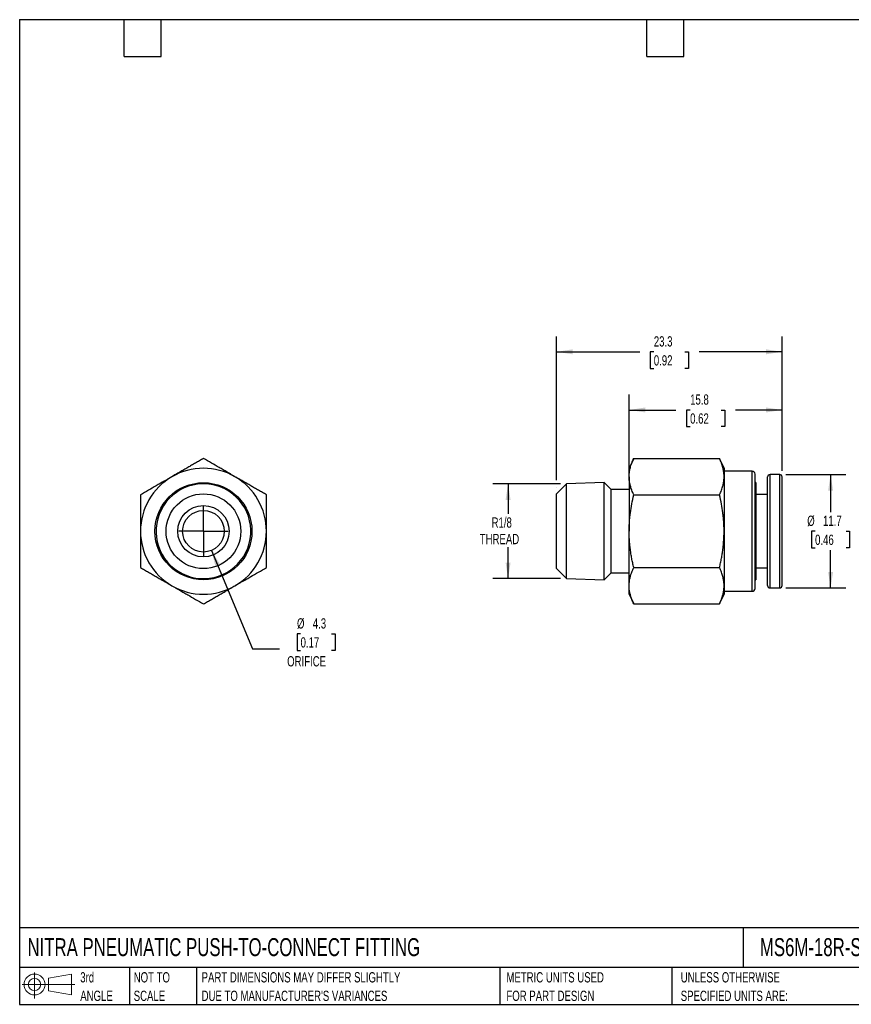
# Model space of a CAD drawing. Header units: millimetres. Extents: x 3 to 137, y 3 to 105.
# Tile 1 of 2: x 3 to 89, y 3 to 105. Entities that reach past the tile are written whole.
import ezdxf

# ---------------------------------------------------------------- set-up
doc = ezdxf.new("R2010")
doc.units = ezdxf.units.MM
doc.header["$LTSCALE"] = 0.5
doc.linetypes.add('SLD-Center', pattern=[19.05, 15.24, -1.27, 1.27, -1.27])
doc.linetypes.add('SLD-Solid', pattern=[0])
doc.layers.add('CENTER', color=40, linetype='SLD-Center')
doc.layers.add('SLD-DEFPOINTS', color=7, linetype='Continuous')
doc.layers.add('DIMENSIONS', color=140, linetype='SLD-Solid', lineweight=25)
doc.layers.add('TEXT', color=140, linetype='SLD-Solid', lineweight=25)
doc.styles.add('SLDTEXTSTYLE0', font='TXT', dxfattribs={"width": 0.7})
doc.dimstyles.new('SLDDIMSTYLE0', dxfattribs={"dimtxt": 1.079004, "dimasz": 1.651, "dimexe": 0, "dimexo": 0.0625, "dimgap": 0.269751, "dimtad": 0, "dimtih": 1, "dimtoh": 1, "dimdec": 1, "dimrnd": 1e-09, "dimzin": 12, "dimdsep": 46, "dimtxsty": 'SLDTEXTSTYLE0', "dimsah": 1, "dimcen": 0.09, "dimadec": 0, "dimazin": 3, "dimtfac": 1, "dimtdec": 1, "dimtofl": 0, "dimtmove": 0, "dimatfit": 3, "dimfxl": 0, "dimfrac": 2, "dimtolj": 1, "dimtzin": 12, "dimarcsym": 0})
doc.dimstyles.new('SLDDIMSTYLE2', dxfattribs={"dimtxt": 1.079004, "dimasz": 1.651, "dimexe": 0, "dimexo": 0.0625, "dimgap": 0.269751, "dimtad": 0, "dimtih": 1, "dimtoh": 1, "dimdec": 1, "dimrnd": 1e-09, "dimzin": 12, "dimdsep": 46, "dimtxsty": 'SLDTEXTSTYLE0', "dimsah": 1, "dimcen": 0, "dimadec": 0, "dimazin": 3, "dimtfac": 1, "dimtdec": 1, "dimtofl": 0, "dimtmove": 0, "dimatfit": 3, "dimfxl": 0, "dimfrac": 2, "dimtolj": 1, "dimtzin": 12, "dimarcsym": 0})

# ---------------------------------------------------------------- blocks, each defined once
blk = doc.blocks.new('Block11')
at = {"color": 7, "linetype": 'SLD-Solid', "lineweight": 18}
for p, q in [((1.29, 2.66), (1.29, 0)), ((2.74, 2.08), (5.09, 2.52)), ((2.74, 0.8), (2.74, 2.08)), ((5.09, 2.52), (5.09, 0.37)), ((0, 1.44), (5.44, 1.44)), ((2.74, 0.8), (5.09, 0.37))]:
    blk.add_line(p, q, dxfattribs=at)
for radius in [1.08, 0.643]:
    blk.add_circle((1.29, 1.44), radius, dxfattribs=at)
blk = doc.blocks.new('Block12')
at = {"layer": 'SLD-DEFPOINTS'}
blk.add_blockref('Block11', (0, 0), dxfattribs=at)
blk = doc.blocks.new('SW_NOTE_0_1')
at = {"layer": 'TEXT', "color": 0, "char_height": 1.0583, "attachment_point": 1, "style": 'SLDTEXTSTYLE0'}
for s, insert in [('UNLESS OTHERWISE', (0, 1.36)), ('SPECIFIED UNITS ARE:', (0, -0.55))]:
    blk.add_mtext(s, dxfattribs=dict(at, insert=insert))
blk = doc.blocks.new('SW_NOTE_0_2')
at = {"layer": 'TEXT', "color": 0, "char_height": 1.0583, "attachment_point": 1, "style": 'SLDTEXTSTYLE0'}
for s, insert in [('PART DIMENSIONS MAY DIFFER SLIGHTLY', (0, 1.36)), ("DUE TO MANUFACTURER'S VARIANCES", (0, -0.55))]:
    blk.add_mtext(s, dxfattribs=dict(at, insert=insert))
blk = doc.blocks.new('SW_NOTE_0_3')
at = {"layer": 'TEXT', "color": 0, "char_height": 1.058, "attachment_point": 1, "style": 'SLDTEXTSTYLE0'}
for s, insert in [('NOT TO', (0, 1.36)), ('SCALE', (0, -0.55))]:
    blk.add_mtext(s, dxfattribs=dict(at, insert=insert))
blk = doc.blocks.new('SW_NOTE_0_4')
at = {"layer": 'TEXT', "color": 0, "char_height": 1.058, "attachment_point": 1, "style": 'SLDTEXTSTYLE0'}
for s, insert in [('3rd', (0, 1.36)), ('ANGLE', (0, -0.55))]:
    blk.add_mtext(s, dxfattribs=dict(at, insert=insert))
blk = doc.blocks.new('SW_NOTE_0_5')
at = {"layer": 'TEXT', "color": 0, "char_height": 1.0583, "attachment_point": 1, "style": 'SLDTEXTSTYLE0'}
for s, insert in [('METRIC UNITS USED', (0, 1.36)), ('FOR PART DESIGN', (0, -0.55))]:
    blk.add_mtext(s, dxfattribs=dict(at, insert=insert))
blk = doc.blocks.new('_D')
at = {"layer": 'DIMENSIONS'}
for p, q in [((66.1, 58.26), (66.1, 66.09)), ((81.9, 58.23), (81.9, 66.09)), ((66.1, 64.5), (70.94, 64.5)), ((72.4, 64.5), (72.04, 64.5)), ((72.04, 64.5), (72.04, 62.79)), ((75.61, 64.5), (75.97, 64.5)), ((75.97, 64.5), (75.97, 62.79)), ((81.9, 64.5), (77.07, 64.5)), ((72.04, 62.79), (72.4, 62.79)), ((75.97, 62.79), (75.61, 62.79))]:
    blk.add_line(p, q, dxfattribs=at)
for points in [[(66.1, 64.5), (67.76, 64.25), (67.76, 64.76)], [(81.9, 64.5), (80.25, 64.76), (80.25, 64.25)]]:
    blk.add_solid(points, dxfattribs=at)
at = {"layer": 'DIMENSIONS', "char_height": 1.058, "attachment_point": 1, "style": 'SLDTEXTSTYLE0'}
for s, insert in [('15.8', (72.4, 66.11)), ('0.62', (72.4, 64.15))]:
    blk.add_mtext(s, dxfattribs=dict(at, insert=insert))
blk = doc.blocks.new('_D_1')
at = {"layer": 'DIMENSIONS'}
for p, q in [((82.29, 57.84), (88.49, 57.84)), ((86.9, 57.84), (86.9, 53.95)), ((85.3, 51.99), (84.94, 51.99)), ((84.94, 51.99), (84.94, 50.28)), ((88.51, 51.99), (88.87, 51.99)), ((88.87, 51.99), (88.87, 50.28)), ((84.94, 50.28), (85.3, 50.28)), ((86.9, 46.14), (86.9, 50.04)), ((88.87, 50.28), (88.51, 50.28)), ((82.29, 46.14), (88.49, 46.14))]:
    blk.add_line(p, q, dxfattribs=at)
for points in [[(86.9, 57.84), (86.65, 56.19), (87.16, 56.19)], [(86.9, 46.14), (87.16, 47.79), (86.65, 47.79)]]:
    blk.add_solid(points, dxfattribs=at)
at = {"layer": 'DIMENSIONS', "char_height": 1.058, "attachment_point": 1, "style": 'SLDTEXTSTYLE0'}
for s, insert in [('%%c', (84.49, 53.6)), ('11.7', (86.12, 53.6)), ('0.46', (85.3, 51.64))]:
    blk.add_mtext(s, dxfattribs=dict(at, insert=insert))
blk = doc.blocks.new('_D_2')
at = {"layer": 'DIMENSIONS'}
for p, q in [((58.6, 57.27), (58.6, 72.09)), ((81.9, 58.23), (81.9, 72.09)), ((58.6, 70.5), (67.19, 70.5)), ((68.65, 70.5), (68.29, 70.5)), ((68.29, 70.5), (68.29, 68.79)), ((71.86, 70.5), (72.22, 70.5)), ((72.22, 70.5), (72.22, 68.79)), ((81.9, 70.5), (73.32, 70.5)), ((68.29, 68.79), (68.65, 68.79)), ((72.22, 68.79), (71.86, 68.79)), ((58.6, 56.49), (58.6, 56.5))]:
    blk.add_line(p, q, dxfattribs=at)
for points in [[(58.6, 70.5), (60.26, 70.25), (60.26, 70.76)], [(81.9, 70.5), (80.25, 70.76), (80.25, 70.25)]]:
    blk.add_solid(points, dxfattribs=at)
at = {"layer": 'DIMENSIONS', "char_height": 1.058, "attachment_point": 1, "style": 'SLDTEXTSTYLE0'}
for s, insert in [('23.3', (68.65, 72.11)), ('0.92', (68.65, 70.15))]:
    blk.add_mtext(s, dxfattribs=dict(at, insert=insert))
blk = doc.blocks.new('_D_3')
at = {"layer": 'DIMENSIONS'}
for p, q in [((59, 56.89), (52.02, 56.89)), ((53.6, 56.89), (53.6, 53.77)), ((53.6, 47.1), (53.6, 50.34)), ((59, 47.1), (52.02, 47.1))]:
    blk.add_line(p, q, dxfattribs=at)
for points in [[(53.6, 56.89), (53.35, 55.23), (53.86, 55.23)], [(53.6, 47.1), (53.86, 48.75), (53.35, 48.75)]]:
    blk.add_solid(points, dxfattribs=at)
at = {"layer": 'DIMENSIONS', "char_height": 1.058, "attachment_point": 1, "style": 'SLDTEXTSTYLE0'}
for s, insert in [('R1/8', (51.9, 53.42)), ('THREAD', (50.68, 51.71))]:
    blk.add_mtext(s, dxfattribs=dict(at, insert=insert))
blk = doc.blocks.new('_D_5')
at = {"layer": 'DIMENSIONS'}
for p, q in [((22.98, 50.01), (27.22, 39.84)), ((32.18, 41.4), (31.82, 41.4)), ((31.82, 41.4), (31.82, 39.69)), ((35.38, 41.4), (35.75, 41.4)), ((35.75, 41.4), (35.75, 39.69)), ((27.22, 39.84), (30, 39.84)), ((31.82, 39.69), (32.18, 39.69)), ((35.75, 39.69), (35.38, 39.69))]:
    blk.add_line(p, q, dxfattribs=at)
blk.add_solid([(22.98, 50.01), (23.38, 48.39), (23.85, 48.58)], dxfattribs=at)
at = {"layer": 'DIMENSIONS', "char_height": 1.058, "attachment_point": 1, "style": 'SLDTEXTSTYLE0'}
for s, insert in [('%%c', (31.81, 43.01)), ('4.3', (33.44, 43.01)), ('0.17', (32.18, 41.05)), ('ORIFICE', (30.79, 39.1))]:
    blk.add_mtext(s, dxfattribs=dict(at, insert=insert))
blk = doc.blocks.new('SW_CENTERMARKSYMBOL_1')
at = {"layer": 'CENTER', "color": 0}
for q in [(0, 2.54), (-2.54, 0), (0, -2.54), (2.54, 0)]:
    blk.add_line((0, 0), q, dxfattribs=at)

msp = doc.modelspace()

# ---------------------------------------------------------------- linework, layer by layer
for p, q in [((66.57, 59.5), (66.1, 58.49)), ((66.57, 59.5), (75.44, 59.5)), ((75.9, 58.49), (75.43, 59.5)), ((66.1, 57.62), (66.1, 58.49)), ((75.9, 58.49), (75.9, 57.62)), ((78.8, 58.19), (75.9, 58.19)), ((78.8, 45.79), (78.8, 58.19)), ((63.53, 57.01), (59.64, 56.89)), ((64.25, 56.29), (63.53, 57.01)), ((63.53, 46.98), (63.53, 57.01)), ((66.1, 57.62), (66.1, 51.99)), ((75.9, 57.62), (75.9, 51.99)), ((79.1, 46.09), (79.1, 57.89)), ((79.17, 57.02), (79.1, 57.02)), ((79.17, 57.02), (79.17, 47.03)), ((80.4, 46.39), (80.4, 57.59)), ((81.65, 57.84), (80.65, 57.84)), ((80.65, 46.14), (80.65, 57.84)), ((81.65, 46.14), (81.65, 57.84)), ((81.9, 46.39), (81.9, 57.59)), ((59.64, 56.89), (58.6, 55.85)), ((59.64, 56.37), (59.64, 56.89)), ((59.64, 47.1), (59.64, 56.37)), ((66.1, 56.29), (64.25, 56.29)), ((64.25, 47.69), (64.25, 56.29)), ((58.6, 48.13), (58.6, 55.85)), ((66.57, 55.75), (75.44, 55.75)), ((80.4, 55.78), (79.17, 55.78)), ((66.1, 46.36), (66.1, 51.99)), ((75.9, 51.99), (75.9, 46.36)), ((58.6, 48.13), (59.64, 47.1)), ((66.57, 48.24), (75.44, 48.24)), ((79.17, 48.2), (80.4, 48.2)), ((59.64, 47.1), (63.53, 46.98)), ((63.53, 46.98), (64.25, 47.69)), ((64.25, 47.69), (66.1, 47.69)), ((79.1, 47.03), (79.17, 47.03)), ((79.1, 46.97), (79.17, 46.97)), ((79.17, 46.97), (79.1, 46.97)), ((79.17, 47.03), (79.17, 46.97)), ((79.17, 46.97), (79.17, 46.97)), ((66.1, 45.49), (66.1, 46.36)), ((75.9, 46.36), (75.9, 45.49)), ((75.9, 45.79), (78.8, 45.79)), ((80.65, 46.14), (81.65, 46.14)), ((66.1, 45.49), (66.57, 44.49)), ((75.43, 44.49), (75.9, 45.49)), ((66.57, 44.49), (75.44, 44.49))]:
    msp.add_line(p, q)
for radius in [5.01, 3.86, 2.65, 2.15]:
    msp.add_circle((22.15, 51.99), radius)
for centre, radius, start, end in [((22.15, 51.99), 6.5, 60, 120), ((78.8, 57.89), 0.3, 0, 90), ((22.15, 51.99), 6.5, 120, 180), ((22.15, 51.99), 6.5, 0, 60), ((80.65, 57.59), 0.25, 90, 180), ((81.65, 57.59), 0.25, 0, 90), ((22.15, 51.99), 4.89, 63.3913, 63.3547), ((22.15, 51.99), 6.5, 180, 240), ((22.15, 51.99), 6.5, 300, 0), ((22.15, 51.99), 6.5, 240, 300), ((78.8, 46.09), 0.3, 270, 0), ((80.65, 46.39), 0.25, 180, 270), ((81.65, 46.39), 0.25, 270, 0)]:
    msp.add_arc(centre, radius, start, end)
for points, knots in [([(22.15, 59.5), (22.01, 59.42), (21.74, 59.26), (21.33, 59.03), (20.93, 58.79), (20.53, 58.56), (20.12, 58.33), (19.72, 58.09), (19.31, 57.86), (19.04, 57.7), (18.9, 57.62)], [0, 0, 0, 0, 0.129169, 0.25536, 0.379256, 0.501633, 0.626734, 0.750818, 0.875636, 1, 1, 1, 1]), ([(25.4, 57.62), (25.31, 57.67), (25.13, 57.78), (24.86, 57.94), (24.54, 58.12), (24.18, 58.33), (23.64, 58.64), (22.96, 59.03), (22.42, 59.34), (22.15, 59.5)], [0, 0, 0, 0, 0.082593, 0.165197, 0.248229, 0.37276, 0.49831, 0.744601, 1, 1, 1, 1]), ([(66.1, 57.62), (66.1, 57.67), (66.11, 57.78), (66.12, 57.94), (66.14, 58.12), (66.17, 58.33), (66.24, 58.64), (66.37, 59.03), (66.5, 59.34), (66.57, 59.5)], [0, 0, 0, 0, 0.082593, 0.165197, 0.248229, 0.37276, 0.49831, 0.744601, 1, 1, 1, 1]), ([(75.9, 57.62), (75.9, 57.68), (75.9, 57.81), (75.89, 58), (75.86, 58.18), (75.83, 58.37), (75.76, 58.65), (75.64, 59.03), (75.51, 59.34), (75.44, 59.5)], [0, 0, 0, 0, 0.0977629, 0.196408, 0.2960037, 0.3966163, 0.4983104, 0.7414802, 1, 1, 1, 1]), ([(18.9, 57.62), (18.81, 57.57), (18.63, 57.47), (18.36, 57.31), (18.04, 57.13), (17.68, 56.92), (17.14, 56.6), (16.46, 56.21), (15.92, 55.9), (15.65, 55.75)], [0, 0, 0, 0, 0.082593, 0.165197, 0.248229, 0.37276, 0.49831, 0.744601, 1, 1, 1, 1]), ([(28.65, 55.75), (28.51, 55.83), (28.24, 55.98), (27.83, 56.22), (27.43, 56.45), (27.03, 56.68), (26.62, 56.92), (26.22, 57.15), (25.81, 57.39), (25.54, 57.54), (25.4, 57.62)], [0, 0, 0, 0, 0.129169, 0.25536, 0.379256, 0.501633, 0.626734, 0.750818, 0.875636, 1, 1, 1, 1]), ([(66.57, 55.75), (66.54, 55.83), (66.47, 55.98), (66.37, 56.22), (66.29, 56.45), (66.23, 56.68), (66.17, 56.92), (66.13, 57.15), (66.11, 57.39), (66.11, 57.54), (66.1, 57.62)], [0, 0, 0, 0, 0.129169, 0.25536, 0.379256, 0.501633, 0.626734, 0.750818, 0.875636, 1, 1, 1, 1]), ([(75.44, 55.75), (75.47, 55.83), (75.54, 55.99), (75.64, 56.22), (75.72, 56.45), (75.79, 56.71), (75.85, 57), (75.9, 57.31), (75.9, 57.52), (75.9, 57.62)], [0, 0, 0, 0, 0.131141, 0.258411, 0.381884, 0.501642, 0.670484, 0.836501, 1, 1, 1, 1]), ([(15.65, 55.75), (15.65, 55.59), (15.65, 55.27), (15.65, 54.8), (15.65, 54.34), (15.65, 53.88), (15.65, 53.41), (15.65, 52.94), (15.65, 52.47), (15.65, 52.15), (15.65, 51.99)], [0, 0, 0, 0, 0.128821, 0.25468, 0.378255, 0.500314, 0.625566, 0.749791, 0.875124, 1, 1, 1, 1]), ([(28.65, 51.99), (28.65, 52.1), (28.65, 52.31), (28.65, 52.63), (28.65, 53), (28.65, 53.42), (28.65, 54.04), (28.65, 54.82), (28.65, 55.43), (28.65, 55.75)], [0, 0, 0, 0, 0.083406, 0.166866, 0.25081, 0.375911, 0.501957, 0.74648, 1, 1, 1, 1]), ([(66.1, 51.99), (66.1, 52.1), (66.11, 52.31), (66.12, 52.63), (66.14, 53), (66.17, 53.42), (66.25, 54.04), (66.37, 54.82), (66.5, 55.43), (66.57, 55.75)], [0, 0, 0, 0, 0.083406, 0.166866, 0.25081, 0.375911, 0.501957, 0.74648, 1, 1, 1, 1]), ([(75.9, 51.99), (75.9, 52.12), (75.9, 52.37), (75.89, 52.74), (75.86, 53.12), (75.82, 53.51), (75.76, 54.06), (75.64, 54.81), (75.51, 55.43), (75.44, 55.75)], [0, 0, 0, 0, 0.098452, 0.197805, 0.298129, 0.399491, 0.501958, 0.743402, 1, 1, 1, 1]), ([(15.65, 51.99), (15.65, 51.89), (15.65, 51.68), (15.65, 51.36), (15.65, 50.99), (15.65, 50.57), (15.65, 49.95), (15.65, 49.17), (15.65, 48.55), (15.65, 48.24)], [0, 0, 0, 0, 0.0834064, 0.1668658, 0.2508096, 0.3759114, 0.5019574, 0.7464801, 1, 1, 1, 1]), ([(28.65, 48.24), (28.65, 48.4), (28.65, 48.71), (28.65, 49.18), (28.65, 49.64), (28.65, 50.11), (28.65, 50.57), (28.65, 51.05), (28.65, 51.52), (28.65, 51.84), (28.65, 51.99)], [0, 0, 0, 0, 0.1288206, 0.2546802, 0.3782548, 0.5003136, 0.6255657, 0.7497912, 0.8751236, 1, 1, 1, 1]), ([(66.57, 48.24), (66.54, 48.4), (66.47, 48.71), (66.37, 49.18), (66.29, 49.64), (66.23, 50.11), (66.17, 50.57), (66.13, 51.05), (66.11, 51.52), (66.11, 51.84), (66.1, 51.99)], [0, 0, 0, 0, 0.1288206, 0.2546802, 0.3782548, 0.5003136, 0.6255657, 0.7497912, 0.8751236, 1, 1, 1, 1]), ([(75.44, 48.24), (75.47, 48.4), (75.54, 48.72), (75.64, 49.19), (75.72, 49.65), (75.79, 50.17), (75.85, 50.74), (75.9, 51.37), (75.9, 51.79), (75.9, 51.99)], [0, 0, 0, 0, 0.1307841, 0.2577155, 0.3808679, 0.5003221, 0.6696256, 0.8360815, 1, 1, 1, 1]), ([(15.65, 48.24), (15.79, 48.16), (16.06, 48), (16.47, 47.77), (16.87, 47.54), (17.27, 47.3), (17.67, 47.07), (18.08, 46.84), (18.49, 46.6), (18.76, 46.44), (18.9, 46.36)], [0, 0, 0, 0, 0.1291688, 0.2553603, 0.3792563, 0.5016334, 0.626734, 0.7508179, 0.8756364, 1, 1, 1, 1]), ([(25.4, 46.36), (25.49, 46.42), (25.67, 46.52), (25.94, 46.68), (26.26, 46.86), (26.62, 47.07), (27.16, 47.38), (27.84, 47.77), (28.38, 48.08), (28.65, 48.24)], [0, 0, 0, 0, 0.082593, 0.165197, 0.248229, 0.37276, 0.49831, 0.744601, 1, 1, 1, 1]), ([(66.1, 46.36), (66.1, 46.42), (66.11, 46.52), (66.12, 46.68), (66.14, 46.86), (66.17, 47.07), (66.24, 47.38), (66.37, 47.77), (66.5, 48.08), (66.57, 48.24)], [0, 0, 0, 0, 0.082593, 0.165197, 0.248229, 0.37276, 0.49831, 0.744601, 1, 1, 1, 1]), ([(75.9, 46.36), (75.9, 46.43), (75.9, 46.55), (75.89, 46.74), (75.86, 46.93), (75.83, 47.12), (75.76, 47.39), (75.64, 47.77), (75.51, 48.08), (75.44, 48.24)], [0, 0, 0, 0, 0.097763, 0.196408, 0.296004, 0.396616, 0.49831, 0.74148, 1, 1, 1, 1]), ([(18.9, 46.36), (18.99, 46.31), (19.17, 46.21), (19.44, 46.05), (19.76, 45.87), (20.12, 45.66), (20.66, 45.35), (21.34, 44.95), (21.88, 44.65), (22.15, 44.49)], [0, 0, 0, 0, 0.082593, 0.165197, 0.248229, 0.37276, 0.49831, 0.744601, 1, 1, 1, 1]), ([(22.15, 44.49), (22.29, 44.57), (22.56, 44.72), (22.97, 44.96), (23.37, 45.19), (23.77, 45.42), (24.17, 45.66), (24.58, 45.89), (24.99, 46.13), (25.26, 46.29), (25.4, 46.36)], [0, 0, 0, 0, 0.1291688, 0.2553603, 0.3792563, 0.5016334, 0.626734, 0.7508179, 0.8756364, 1, 1, 1, 1]), ([(66.57, 44.49), (66.54, 44.57), (66.47, 44.72), (66.37, 44.96), (66.29, 45.19), (66.23, 45.42), (66.17, 45.66), (66.13, 45.89), (66.11, 46.13), (66.11, 46.29), (66.1, 46.36)], [0, 0, 0, 0, 0.1291688, 0.2553603, 0.3792563, 0.5016334, 0.626734, 0.7508179, 0.8756364, 1, 1, 1, 1]), ([(75.44, 44.49), (75.47, 44.57), (75.54, 44.73), (75.64, 44.96), (75.72, 45.2), (75.79, 45.45), (75.85, 45.74), (75.9, 46.05), (75.9, 46.26), (75.9, 46.36)], [0, 0, 0, 0, 0.131141, 0.258411, 0.381884, 0.501642, 0.670484, 0.836501, 1, 1, 1, 1])]:
    msp.add_open_spline(points, degree=3, knots=knots)
for points in [[(24.34, 56.37), (24.34, 56.37), (24.34, 56.37), (24.34, 56.37)], [(59.64, 56.37), (59.64, 56.37), (59.64, 56.37), (59.64, 56.37)]]:
    msp.add_open_spline(points, degree=3)
at = {"layer": 'TEXT'}
for p, q in [((3.17, 104.78), (136.52, 104.78)), ((3.17, 104.78), (3.17, 3.17)), ((13.97, 100.97), (13.97, 104.78)), ((17.78, 100.97), (17.78, 104.78)), ((67.94, 100.97), (67.94, 104.78)), ((71.75, 100.97), (71.75, 104.78)), ((13.97, 100.97), (17.78, 100.97)), ((67.94, 100.97), (71.75, 100.97)), ((136.52, 11.06), (3.17, 11.06)), ((77.88, 11.06), (77.88, 6.98)), ((136.52, 6.98), (3.17, 6.98)), ((14.52, 6.98), (14.52, 3.17)), ((21.42, 6.98), (21.42, 3.17)), ((52.74, 6.98), (52.74, 3.17)), ((70.5, 6.98), (70.5, 3.17)), ((3.17, 3.17), (136.52, 3.17))]:
    msp.add_line(p, q, dxfattribs=at)

# ---------------------------------------------------------------- block references
at = {"layer": 'CENTER'}
msp.add_blockref('SW_CENTERMARKSYMBOL_1', (22.15, 51.99), dxfattribs=at)
at = {"layer": 'SLD-DEFPOINTS'}
msp.add_blockref('Block12', (3.42, 3.78), dxfattribs=at)
at = {"layer": 'TEXT'}
for name, p in [('SW_NOTE_0_4', (9.43, 5.13)), ('SW_NOTE_0_3', (14.95, 5.13)), ('SW_NOTE_0_2', (21.96, 5.13)), ('SW_NOTE_0_5', (53.43, 5.13)), ('SW_NOTE_0_1', (71.43, 5.13))]:
    msp.add_blockref(name, p, dxfattribs=at)

# ---------------------------------------------------------------- texts
at = {"layer": 'TEXT', "char_height": 1.8521, "attachment_point": 1, "style": 'SLDTEXTSTYLE0'}
for s, insert in [('NITRA PNEUMATIC PUSH-TO-CONNECT FITTING', (3.98, 10)), ('MS6M-18R-SS2', (79.6, 10))]:
    msp.add_mtext(s, dxfattribs=dict(at, insert=insert))

# ---------------------------------------------------------------- dimensions: what is measured, and where the dimension line sits
at = {"layer": 'DIMENSIONS'}
for base, p1, picture, middle in [((81.9, 70.5), (58.6, 55.85), '_D_2', (70.25, 70.5)), ((81.9, 64.5), (66.1, 57.62), '_D', (74, 64.5))]:
    dim = msp.add_linear_dim(base=base, p1=p1, p2=(81.9, 57.59), dimstyle='SLDDIMSTYLE0', dxfattribs=at)
    dim.commit()
    dim.dimension.update_dxf_attribs({"geometry": picture, "text_midpoint": middle, "dimtype": 160})
for base, p1, p2, text, picture, middle in [((86.9, 57.84), (81.65, 46.14), (81.65, 57.84), '%%c<>', '_D_1', (86.9, 51.99)), ((53.6, 47.1), (59.64, 56.89), (59.64, 47.1), 'R1/8\\PTHREAD', '_D_3', (53.6, 52.06))]:
    dim = msp.add_linear_dim(base=base, p1=p1, p2=p2, angle=90, text=text, dimstyle='SLDDIMSTYLE0', dxfattribs=at)
    dim.commit()
    dim.dimension.update_dxf_attribs({"geometry": picture, "text_midpoint": middle, "dimtype": 160})
dim = msp.add_diameter_dim_2p(p1=(21.32, 53.98), p2=(22.98, 50.01), text='<>\\PORIFICE', dimstyle='SLDDIMSTYLE2', dxfattribs=at)
dim.commit()
dim.dimension.update_dxf_attribs({"geometry": '_D_5', "text_midpoint": (33.78, 40.54), "dimtype": 163})

doc.saveas('drawing.dxf')
